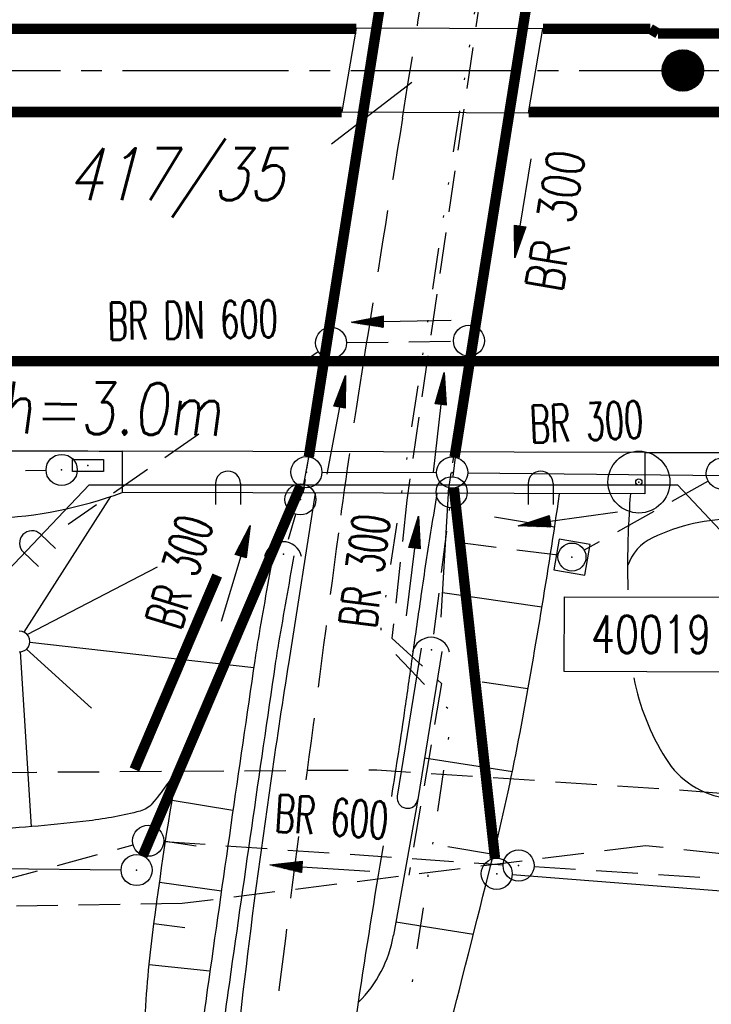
# Model space of a CAD drawing. Extents: x 0 to 1135, y 0 to 420.
# Tile 22 of 61: x 840 to 874, y 169 to 217. Entities that reach past the tile are written whole.
import ezdxf
from ezdxf.enums import TextEntityAlignment as Align

# ---------------------------------------------------------------- set-up
doc = ezdxf.new("R2010")
doc.units = 0
doc.header["$LTSCALE"] = 2
doc.header["$MEASUREMENT"] = 0
for name, pattern in [('ACHSE', [5.5, 4, -0.5, 0.5, -0.5]), ('AUSGEZOGEN', [0]), ('EinAusfädelung', [3.5, 2.5, -1]), ('GEMARKBAB', [3.7, 2, -0.5, 0.1, -0.5, 0.1, -0.5]), ('GESTRICH-X2', [1.5, 1, -0.5]), ('GESTRICHELT', [0.75, 0.5, -0.25]), ('GESTRICHELTX3', [2.25, 1.5, -0.75]), ('GETRENNTX3', [3.25, 1, -0.75, 0, -0.75, 0, -0.75])]:
    doc.linetypes.add(name, pattern=pattern)
doc.layers.get('0').update_dxf_attribs({"color": 8, "linetype": 'AUSGEZOGEN'})
for name, color, linetype in [('ACHSETOP', 250, 'ACHSE'), ('BAUWOTOP', 250, 'AUSGEZOGEN'), ('BAUWUTOP', 250, 'GESTRICHELT'), ('BOESCHG', 8, 'AUSGEZOGEN'), ('BW-SCHRIFT', 8, 'AUSGEZOGEN'), ('DURCHL', 200, 'GESTRICH-X2'), ('EINAUSF', 8, 'EinAusfädelung'), ('FBRTOP', 8, 'AUSGEZOGEN'), ('FLSTNR', 8, 'AUSGEZOGEN'), ('GEMARKGRZ', 8, 'GEMARKBAB'), ('GRENZL', 8, 'AUSGEZOGEN'), ('GRENZL-BAB', 7, 'AUSGEZOGEN'), ('GRENZP-BAB', 7, 'AUSGEZOGEN'), ('HEKT_B', 250, 'CONTINUOUS'), ('KANAL', 200, 'GESTRICH-X2'), ('LAERMWAND', 8, 'AUSGEZOGEN'), ('MULDE', 8, 'AUSGEZOGEN'), ('PFEIL', 200, 'CONTINUOUS'), ('PP', 8, 'AUSGEZOGEN'), ('SCHSYMBOL', 200, 'AUSGEZOGEN'), ('SIGNATUR', 8, 'AUSGEZOGEN'), ('STRASSE', 8, 'AUSGEZOGEN'), ('STROMLTG', 8, 'AUSGEZOGEN'), ('Telekom', 8, 'GETRENNTX3'), ('TEXTO', 200, 'CONTINUOUS'), ('W-LTG', 8, 'GESTRICHELTX3')]:
    doc.layers.add(name, color=color, linetype=linetype)
doc.styles.add('ROMANS', font='romans.shx', dxfattribs={"width": 0.8})

# ---------------------------------------------------------------- blocks, each defined once
blk = doc.blocks.new('GST')
at = {"color": 0}
blk.add_circle((0, 0), 0.75, dxfattribs=at)
blk.add_point((0, 0), dxfattribs=at)
blk = doc.blocks.new('30')
at = {"color": 0}
for p, q in [((-0.75, -0.29), (-0.75, 0.293)), ((-0.75, 0.293), (0.753, 0.293)), ((0.753, 0.293), (0.753, -0.29)), ((0.753, -0.29), (-0.75, -0.29))]:
    blk.add_line(p, q, dxfattribs=at)
blk.add_point((0, 0), dxfattribs=at)
blk = doc.blocks.new('10')
blk.add_blockref('GST', (0, 0))
blk = doc.blocks.new('42')
at = {"color": 0}
blk.add_arc((-0.025, -0.311), 0.91, 12.5363, 167.4637, dxfattribs=at)
blk.add_point((0, 0), dxfattribs=at)
blk = doc.blocks.new('*X18')
at = {"color": 0}
for p, q in [((212.234, 257.394), (213.242, 258.402)), ((212.236, 257.466), (213.169, 258.4)), ((212.237, 257.326), (213.31, 258.399)), ((212.244, 257.262), (213.373, 258.392)), ((212.244, 257.545), (213.09, 258.391)), ((212.254, 257.202), (213.434, 258.381)), ((212.261, 257.633), (213.003, 258.375)), ((212.268, 257.145), (213.491, 258.368)), ((212.284, 257.09), (213.545, 258.351)), ((212.29, 257.732), (212.903, 258.346)), ((212.303, 257.038), (213.597, 258.333)), ((212.324, 256.988), (213.647, 258.312)), ((212.343, 257.856), (212.779, 258.293)), ((212.347, 256.941), (213.694, 258.288)), ((212.372, 256.895), (213.74, 258.263)), ((212.399, 256.852), (213.783, 258.236)), ((212.428, 256.81), (213.825, 258.207)), ((212.459, 256.77), (213.865, 258.176)), ((212.492, 256.732), (213.903, 258.143)), ((212.526, 256.696), (213.939, 258.109)), ((212.563, 256.662), (213.974, 258.073)), ((212.601, 256.629), (214.006, 258.035)), ((212.64, 256.598), (214.037, 257.995)), ((212.682, 256.569), (214.066, 257.953)), ((212.726, 256.542), (214.093, 257.91)), ((212.771, 256.517), (214.119, 257.864)), ((212.819, 256.493), (214.142, 257.817)), ((212.868, 256.472), (214.163, 257.767)), ((212.92, 256.454), (214.182, 257.715)), ((212.975, 256.437), (214.198, 257.661)), ((213.032, 256.424), (214.211, 257.603)), ((213.092, 256.414), (214.222, 257.543)), ((213.156, 256.407), (214.229, 257.479)), ((213.224, 256.404), (214.232, 257.412)), ((213.296, 256.406), (214.23, 257.339)), ((213.375, 256.414), (214.222, 257.26)), ((213.463, 256.43), (214.205, 257.173)), ((213.563, 256.46), (214.176, 257.073)), ((213.686, 256.512), (214.123, 256.949))]:
    blk.add_line(p, q, dxfattribs=at)
blk = doc.blocks.new('SRMAST2')
at = {"color": 0}
blk.add_circle((0, 0), 0.999, dxfattribs=at)
blk.add_point((0, 0), dxfattribs=at)
blk.add_blockref('*X18', (-213.233, -257.403))
blk = doc.blocks.new('20')
blk.add_lwpolyline([(-0.754, -0.751), (0.754, -0.751), (0.754, 0.75), (-0.754, 0.75)], close=True)
blk.add_circle((0, 0), 0.676)
blk.add_point((0, 0))
blk = doc.blocks.new('PKT')
at = {"color": 0}
blk.add_circle((0, 0), 0.15, dxfattribs=at)
blk.add_point((0, 0), dxfattribs=at)
blk = doc.blocks.new('PP')
at = {"color": 0}
blk.add_circle((0, -0.006), 1.493, dxfattribs=at)
blk.add_point((0, 0), dxfattribs=at)
blk = doc.blocks.new('LAERML')
for p, q in [((-0.568, -0.065), (-0.569, 0.935)), ((0.632, -0.064), (0.631, 0.936))]:
    blk.add_line(p, q)
blk.add_arc((0.032, -0.065), 0.6, 180.0124, 0.0124)
blk = doc.blocks.new('PFEIL2')
at = {"color": 0}
for p, q in [((0.88, 0.002), (-2.401, -0.012)), ((0.881, -0.271), (0.879, 0.276)), ((0.879, 0.276), (2.429, 0.009)), ((0.911, 0.27), (0.879, 0.265)), ((0.965, 0.261), (0.879, 0.246)), ((1.019, 0.252), (0.879, 0.228)), ((1.073, 0.242), (0.879, 0.209)), ((1.127, 0.233), (0.879, 0.191)), ((1.181, 0.224), (0.879, 0.172)), ((1.235, 0.214), (0.879, 0.154)), ((1.289, 0.205), (0.879, 0.135)), ((1.343, 0.196), (0.879, 0.117)), ((1.397, 0.187), (0.879, 0.098)), ((1.451, 0.177), (0.879, 0.08)), ((1.505, 0.168), (0.879, 0.061)), ((1.559, 0.159), (0.88, 0.043)), ((1.613, 0.149), (0.88, 0.024)), ((1.668, 0.14), (0.88, 0.006)), ((1.722, 0.131), (0.88, -0.013)), ((1.776, 0.121), (0.88, -0.031)), ((1.83, 0.112), (0.88, -0.05)), ((1.884, 0.103), (0.88, -0.068)), ((1.938, 0.094), (0.88, -0.087)), ((1.992, 0.084), (0.88, -0.105)), ((2.046, 0.075), (0.88, -0.124)), ((2.1, 0.066), (0.88, -0.142)), ((2.154, 0.056), (0.88, -0.161)), ((2.208, 0.047), (0.88, -0.179)), ((2.262, 0.038), (0.881, -0.198)), ((2.316, 0.029), (0.881, -0.216)), ((2.37, 0.019), (0.881, -0.235)), ((2.424, 0.01), (0.881, -0.253)), ((2.429, 0.009), (0.881, -0.271))]:
    blk.add_line(p, q, dxfattribs=at)

msp = doc.modelspace()

# ---------------------------------------------------------------- linework, layer by layer
at = {"layer": 'ACHSETOP'}
msp.add_lwpolyline([(25, 214.13), (47.231, 214.13), (122.231, 214.13), (322.231, 214.13), (472.231, 214.131), (647.231, 214.13), (872.231, 214.131), (950, 214.131)], dxfattribs=at)
at = {"layer": 'BAUWOTOP'}
for p, q in [((856.491, 216.165), (855.794, 212.138)), ((865.482, 216.136), (856.491, 216.165)), ((864.794, 212.083), (865.482, 216.136)), ((855.794, 212.138), (864.794, 212.083)), ((845.211, 195.801), (845.206, 193.801)), ((870.4, 195.736), (845.211, 195.801)), ((870.4, 195.736), (870.394, 193.736)), ((870.394, 193.736), (845.206, 193.801))]:
    msp.add_line(p, q, dxfattribs=at)
at = {"layer": 'BAUWUTOP'}
for p, q in [((860.245, 234.457), (853.918, 193.778)), ((860.911, 193.76), (867.344, 234.458))]:
    msp.add_line(p, q, dxfattribs=at)
at = {"layer": 'BOESCHG'}
for p, q in [((840.481, 187.078), (844.658, 193.609)), ((860.911, 193.76), (860.571, 187.793)), ((866.051, 192.142), (863.151, 192.609)), ((840.625, 186.972), (846.903, 190.231)), ((865.439, 188.278), (860.639, 188.977)), ((840.76, 186.597), (851.548, 185.378)), ((840.287, 186.129), (840.818, 177.71)), ((840.59, 186.252), (843.735, 183.42)), ((864.765, 184.351), (862.55, 184.667)), ((864.012, 180.358), (859.776, 181.009)), ((850.546, 178.487), (847.611, 178.972)), ((859.452, 179.013), (858.289, 172.481)), ((848.782, 176.77), (847.297, 176.997)), ((863.098, 176.366), (860.898, 176.74)), ((849.988, 174.599), (847.007, 175.018)), ((862.133, 172.52), (858.402, 173.118)), ((848.225, 172.846), (846.74, 173.036)), ((849.439, 170.752), (846.504, 171.05))]:
    msp.add_line(p, q, dxfattribs=at)
at = {"layer": 'BOESCHG', "flags": 128}
msp.add_lwpolyline([(854.888, 149.493, 0.035595), (857.328, 152.74, 0.087092), (857.977, 154.28, 0.014071), (858.962, 159.198, -0.016935), (859.803, 163.281, -0.003581), (860.91, 167.721, 0.001795), (863.149, 176.57, 0.015164), (864.381, 182.239, 0.009627), (866.289, 193.747)], format="xyb", dxfattribs=at)
at = {"layer": 'BOESCHG'}
for points in [[(869.698, 193.738, 0.007688), (869.591, 191.758, 0.010255), (869.565, 190.271, 0.004117), (869.577, 189.121, 0.003915)], [(869.864, 184.882, 0.090782), (871.402, 180.993, 0.225044), (874.392, 179.074, 0.008288), (877.955, 178.677, 0.00246), (889.984, 177.595, 0.001356), (904.311, 176.417, -0.001464), (917.577, 175.324, -0.029093), (933.657, 173.003, -0.171629), (936.084, 171.543, -0.037492), (936.862, 170.441, 0.024446), (938.009, 168.722, 0.014127), (941.34, 164.478, 0.029536), (943.106, 162.593, 0.083661), (947.055, 159.937, 0.006441), (950, 158.65, 0.00003)], [(847.885, 180.575, -0.048935), (846.66, 178.831, -0.152522), (846.068, 178.461, -0.033652), (843.62, 177.995, -0.016952), (838.694, 177.566, -0.005192), (820.685, 176.799, -0.012983), (813.476, 176.754, -0.005101), (805.04, 177.006, 0.006528), (798.447, 177.185, 0.005866), (780.115, 177.226, -0.006715), (764.101, 177.29, -0.001385)], [(845.912, 143.061, -0.001195), (845.974, 150.877, -0.002178), (846.037, 155.164, -0.000221), (846.155, 161.244, -0.00022), (846.28, 167.365, -0.025037), (846.605, 171.946, -0.013174), (847.885, 180.575)]]:
    msp.add_lwpolyline(points, format="xyb", dxfattribs=at)
for centre, radius, start, end in [((838.075, 213.27), 20.734, 272.4687, 290.1168), ((874.756, 183.27), 9.259, 89.5665, 115.5315), ((871.767, 189.527), 2.325, 115.5315, 161.3174), ((840.261, 186.629), 0.5, 267.8068, 91.2698), ((852.343, 173.54), 6.039, 314.7788, 349.9026)]:
    msp.add_arc(centre, radius, start, end, dxfattribs=at)
at = {"layer": 'DURCHL'}
for p, q in [((860.228, 186.98), (860.999, 193.079)), ((853.222, 191.558), (853.578, 192.76))]:
    msp.add_line(p, q, dxfattribs=at)
at = {"layer": 'EINAUSF', "flags": 128}
msp.add_lwpolyline([(679.175, 200.13, 0.5, 0.5, 0), (872.231, 200.131, 0.5, 0.5, 0), (950, 200.131, 0.5, 0.5, 0)], format="xyseb", dxfattribs=at)
at = {"layer": 'FBRTOP', "const_width": 0.5}
for points in [[(442.717, 216.131, -0.000001), (472.231, 216.131, -0.000003), (559.731, 216.13, 0.000002), (647.231, 216.13, 0.000002), (759.731, 216.13, -0.000002), (856.491, 216.131, -0.000002)], [(442.693, 212.131, -0.000001), (472.231, 212.131, -0.000003), (559.731, 212.13, 0.000002), (647.231, 212.13, 0.000002), (759.731, 212.13, -0.000002), (855.794, 212.131, -0.000002)], [(864.794, 212.131, 0), (872.231, 212.131, -0.000001), (950, 212.131, 0.000002)]]:
    msp.add_lwpolyline(points, format="xyb", dxfattribs=at)
for points in [[(870.658, 216.133), (865.482, 216.136)], [(871.028, 215.913), (870.658, 216.133)], [(871.028, 215.913), (872.231, 215.913), (950, 215.913)]]:
    msp.add_lwpolyline(points, dxfattribs=at)
at = {"layer": 'FBRTOP', "flags": 128}
msp.add_lwpolyline([(673.612, 196.829, 0.00061), (677.978, 196.728, 0.00242), (679.08, 196.709, 0.000715), (693.124, 196.556, -0.002938), (696.54, 196.504, -0.004081), (704.171, 196.28, 0.003627), (712.755, 196.02, 0.000813), (717.815, 195.912, 0.001326), (720.915, 195.859, 0.002954), (731.177, 195.771, 0.001148), (757.591, 195.762, 0.000287), (775.425, 195.806, -0.000529), (785.104, 195.826, -0.000159), (785.381, 195.826, -0.000001), (820.083, 195.838, -0.000455), (827.506, 195.834, -0.000191), (845.211, 195.801)], format="xyb", dxfattribs=at)
at = {"layer": 'FBRTOP'}
msp.add_lwpolyline([(870.4, 195.736, -0.000509), (876.296, 195.721, -0.001372), (878.485, 195.707, -0.000093), (892.188, 195.579, -0.000864), (893.67, 195.562, -0.008204), (897.381, 195.453, -0.003601), (905.827, 195.005, -0.013775), (913.059, 194.369, -0.008993), (924.08, 192.891, -0.013996), (933.454, 191.193, -0.007202), (941.856, 189.299, -0.003907)], format="xyb", dxfattribs=at)
at = {"layer": 'FLSTNR'}
msp.add_line((855.295, 210.594), (859.162, 213.568), dxfattribs=at)
at = {"layer": 'GEMARKGRZ', "const_width": 0.5, "flags": 128}
msp.add_lwpolyline([(845.801, 180.467), (849.787, 189.807)], dxfattribs=at)
at = {"layer": 'GRENZL'}
msp.add_line((854.837, 194.785), (860.36, 194.769), dxfattribs=at)
at = {"layer": 'GRENZL-BAB'}
for p, q in [((804.173, 176.131), (845.156, 175.629)), ((909.37, 171.838), (864.006, 175.383))]:
    msp.add_line(p, q, dxfattribs=at)
at = {"layer": 'GRENZL-BAB', "const_width": 0.5, "flags": 128}
for points in [[(860.078, 232.748), (854.204, 195.528)], [(867.15, 232.718), (861.228, 195.508)], [(846.201, 176.31), (853.792, 194.097)], [(863.175, 176.187), (861.193, 194.022)]]:
    msp.add_lwpolyline(points, dxfattribs=at)
at = {"layer": 'GRENZL-BAB', "flags": 128}
msp.add_lwpolyline([(861.86, 194.76), (942.375, 193.917)], dxfattribs=at)
at = {"layer": 'KANAL'}
for p, q in [((862.061, 201.866), (867.413, 233.83)), ((855.384, 201.737), (860.106, 233.742)), ((856.029, 201.023), (861.16, 201.1)), ((854.656, 200.584), (853.815, 200.004)), ((853.955, 194.213), (855.136, 200.289)), ((861.162, 194.578), (861.837, 200.379)), ((848.903, 196.616), (842.598, 192.266)), ((801.551, 194.763), (841.534, 194.875)), ((873.445, 194.349), (867.476, 191.024)), ((860.228, 186.98), (860.999, 193.079)), ((853.223, 191.558), (853.578, 192.76)), ((866.215, 190.781), (860.795, 191.466)), ((847.209, 176.998), (863.558, 175.873)), ((804.447, 165.646), (845.738, 176.836)), ((865.064, 175.788), (898.828, 173.605))]:
    msp.add_line(p, q, dxfattribs=at)
at = {"layer": 'LAERMWAND', "flags": 128}
msp.add_lwpolyline([(836.667, 186.864), (843.624, 194.169), (871.966, 194.168), (878.894, 186.819)], dxfattribs=at)
at = {"layer": 'MULDE', "flags": 128}
for points in [[(852.494, 190.921, 0.001526), (851.759, 186.728, 0.006276), (851.596, 185.706, 0.001171), (849.312, 169.857, 0.004152), (848.716, 165.38, 0.007877), (848.347, 161.997, 0.001985), (847.151, 148.545, 0.015183), (847.073, 147.098, 0.004614), (847.002, 142.331)], [(853.48, 190.751, 0.001525), (852.746, 186.57, 0.006275), (852.584, 185.551, 0.001172), (850.304, 169.731, 0.004156), (849.709, 165.263, 0.007873), (849.342, 161.886, 0.001988), (848.15, 148.487, 0.015179), (848.072, 147.049, 0.004607), (848.002, 142.307)]]:
    msp.add_lwpolyline(points, format="xyb", dxfattribs=at)
for points in [[(859.625, 186.312), (858.465, 179.174)], [(860.612, 186.151), (859.452, 179.013)]]:
    msp.add_lwpolyline(points, dxfattribs=at)
at = {"layer": 'MULDE'}
msp.add_arc((858.959, 179.094), 0.5, 170.8217, 350.7264, dxfattribs=at)
at = {"layer": 'PP', "flags": 128}
msp.add_lwpolyline([(866.512, 185.181), (866.522, 188.781), (874.494, 188.758), (874.483, 185.158)], close=True, dxfattribs=at)
at = {"layer": 'STRASSE'}
for points in [[(844.268, 112.14, 0.013193), (845.972, 116.356, 0.020522), (846.882, 119.135, 0.003444), (848.362, 124.51, 0.036647), (848.46, 125.025, 0.015189), (848.659, 127.36, 0.004942), (848.98, 134.554, 0.003335), (849.209, 142.707, -0.004523), (849.392, 148.719, -0.007325), (849.868, 157.507, -0.008709), (850.505, 164.882, -0.006947), (851.655, 174.63, -0.006125), (853.249, 185.647), (854.527, 193.777)], [(858.197, 179.17, 0.004322), (858.853, 183.454, 0.000637), (859.22, 186.023, -0.000583), (859.622, 188.831, -0.004145), (860.119, 192.093, -0.000005), (860.388, 193.762, -0.00399)], [(854.886, 149.441, -0.000076), (854.888, 149.493, -0.014278), (855.484, 159.813, -0.015528), (856.597, 169.253, -0.004904), (857.8, 176.793, 0.006385)]]:
    msp.add_lwpolyline(points, format="xyb", dxfattribs=at)
at = {"layer": 'STROMLTG', "linetype": 'GESTRICH-X2'}
for points in [[(866.863, 245.109), (864.712, 233.047), (858.925, 193.44), (858.208, 186.796), (860.599, 184.61), (859.022, 175.37)], [(950, 156.585), (934.97, 163.091), (919.058, 171.961), (883.209, 175.455), (870.433, 176.795), (848.107, 174.007)]]:
    msp.add_lwpolyline(points, dxfattribs=at)
at = {"layer": 'STROMLTG', "linetype": 'GESTRICH-X2', "flags": 128}
for points in [[(746.105, 179.69), (857.473, 180.449), (871.929, 179.49), (877.724, 179.051), (893.492, 178.125), (900.541, 177.755), (912.227, 176.273), (920.76, 175.162), (930.035, 173.68)], [(848.107, 174.007), (816.733, 173.545), (804.412, 174.774), (763.092, 175.273), (751.519, 175.341), (747.783, 173.997), (746.792, 172.411), (745.71, 158.35), (744.375, 140.096)]]:
    msp.add_lwpolyline(points, dxfattribs=at)
at = {"layer": 'Telekom', "flags": 128}
msp.add_lwpolyline([(899.897, 394.677), (891.228, 363.438), (883.831, 321.397), (873.425, 260.889), (872.23, 252.903), (866.509, 245.404), (857.61, 186.812), (861.109, 183.192), (857.88, 161.518), (855.602, 141.259), (855.575, 134.057), (848.318, 133.495), (847.636, 124.873), (844.317, 113.856)], dxfattribs=at)
at = {"layer": 'W-LTG'}
for points in [[(868.573, 274.415, -0.000698), (864.748, 249.543, -0.001334), (862.693, 236.536, -0.000111), (858.717, 211.83, 0.000234), (856.837, 200.131, 0.006777), (855.628, 191.863, 0.000588), (854.008, 179.532, 0.048924)], [(853.711, 177.242, 0.000939), (851.195, 157.545, 0.064936), (851.82, 131.138, -0.077337)]]:
    msp.add_lwpolyline(points, format="xyb", dxfattribs=at)

# ---------------------------------------------------------------- block references
at = {"layer": 'GRENZP-BAB'}
for p in [(854.087, 194.787), (861.11, 194.767), (845.906, 175.62), (863.258, 175.441)]:
    msp.add_blockref('GST', p, dxfattribs=at)
at = {"layer": 'HEKT_B', "rotation": 77.84121836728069}
msp.add_blockref('SRMAST2', (872.231, 214.131), dxfattribs=at)
at = {"layer": 'LAERMWAND'}
for p, rotation in [((850.337, 194.169), 179.9968289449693), ((865.408, 194.168), 179.996828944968), ((840.929, 191.339), 226.4011525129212)]:
    msp.add_blockref('LAERML', p, dxfattribs=dict(at, rotation=rotation))
at = {"layer": 'PFEIL'}
for p, rotation in [((864.532, 207.507), 260.4629655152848), ((858.665, 202.051), 180.8926655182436), ((855.515, 197.048), 78.90776551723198), ((860.46, 197.168), 83.49816551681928), ((866.702, 192.543), 187.7688817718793), ((859.182, 190.253), 82.71746551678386), ((850.666, 189.895), 72.95156551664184), ((854.742, 175.719), 176.170565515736)]:
    msp.add_blockref('PFEIL2', p, dxfattribs=dict(at, rotation=rotation))
at = {"layer": 'PP', "rotation": 77.84121836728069}
for name in ['PP', 'PKT']:
    msp.add_blockref(name, (870.107, 194.309), dxfattribs=at)
at = {"layer": 'SCHSYMBOL'}
for name, p, rotation in [('10', (855.273, 201.01), 1.836947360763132e-05), ('10', (861.919, 201.114), 1.836947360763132e-05), ('GST', (842.292, 194.891), 180.0000183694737), ('30', (843.557, 195.101), 0.1129745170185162), ('10', (874.101, 194.715), 1.836947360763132e-05), ('10', (861.087, 193.816), 1.836947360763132e-05), ('10', (853.795, 193.472), 1.836947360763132e-05), ('42', (852.987, 190.836), 1.836947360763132e-05), ('20', (866.885, 190.696), 350.2908322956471), ('42', (860.118, 186.231), 1.836947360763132e-05), ('10', (846.462, 177.032), 1.836947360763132e-05), ('10', (864.315, 175.837), 1.836947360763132e-05)]:
    msp.add_blockref(name, p, dxfattribs=dict(at, rotation=rotation))
at = {"layer": 'SIGNATUR', "rotation": 0.1129745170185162}
msp.add_blockref('30', (843.557, 195.101), dxfattribs=at)

# ---------------------------------------------------------------- texts
at = {"layer": 'BW-SCHRIFT', "style": 'ROMANS', "oblique": 7, "width": 0.8}
msp.add_text('LS-Wand h=3.0m', height=2.5, rotation=359.2915, dxfattribs=at).set_placement((825.601, 196.836))
at = {"layer": 'FLSTNR', "style": 'ROMANS', "oblique": 15, "width": 0.8}
msp.add_text('417/35', height=2.5, dxfattribs=at).set_placement((842.529, 207.883))
at = {"layer": 'PP', "style": 'ROMANS', "width": 0.75}
msp.add_text('40019', height=1.8, rotation=359.8337, dxfattribs=at).set_placement((873.586, 186.061), align=Align.RIGHT)
at = {"layer": 'TEXTO', "style": 'ROMANS'}
for s, rotation, width, p in [('BR 300', 80.463, 0.75, (866.971, 206.752)), ('BR DN 600', 0.8927, 0.6, (848.624, 201.215)), ('BR 300', 2.6541, 0.6, (867.63, 196.307)), ('BR 300', 72.9516, 0.6, (848.828, 189.721)), ('BR 300', 82.7175, 0.6, (857.787, 189.917)), ('BR 600', 356.1706, 0.6, (855.247, 177.285))]:
    msp.add_text(s, height=1.8, rotation=rotation, dxfattribs=dict(at, width=width)).set_placement(p, align=Align.CENTER)

doc.saveas('drawing.dxf')
